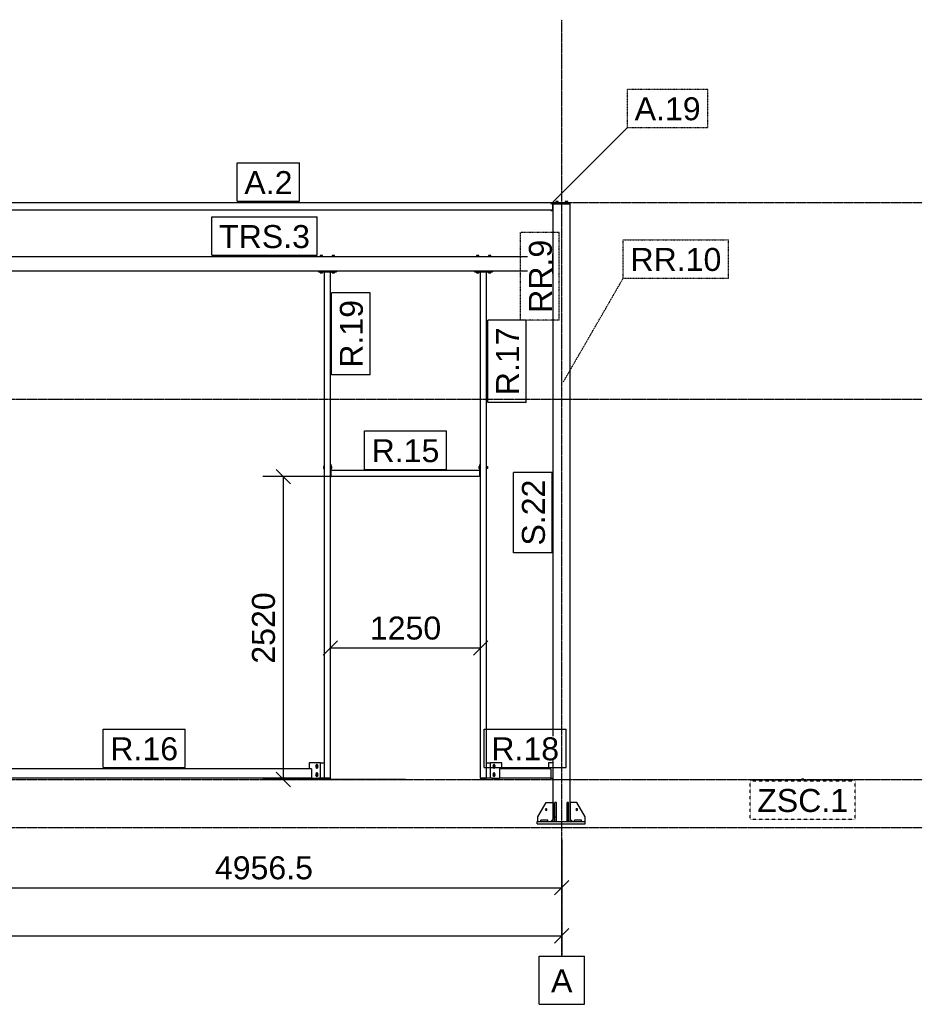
# Model space of a CAD drawing. Header units: millimetres. Extents: x 0 to 59400, y 0 to 42000.
# Tile 31 of 40: x 35980 to 43490, y 11196 to 19387. Entities that reach past the tile are written whole.
import ezdxf

# ---------------------------------------------------------------- set-up
doc = ezdxf.new("R2010")
doc.units = ezdxf.units.MM
for name, pattern in [('DXK_LINE_DOT2', [3.9198, 1.9599, -1.9599]), ('DXK_LINE_DOT3', [5.9187, 2.979, -0.9799, 0.9799, -0.9799]), ('DXK_LINE_DOT4', [0.9408, 0.4704, -0.4704])]:
    doc.linetypes.add(name, pattern=pattern)
for name, color, linetype in [('TS_INNE_OBIEKTY', 7, 'Continuous'), ('TS_LINIE_WIDOCZNE', 7, 'Continuous'), ('TS_OPISY', 7, 'Continuous'), ('TS_OPISY_LINIE', 7, 'Continuous'), ('TS_OPISY_RAMKA', 7, 'Continuous'), ('TS_WYMIARY', 7, 'Continuous'), ('TS_WYMIARY_TEKST', 7, 'Continuous')]:
    doc.layers.add(name, color=color, linetype=linetype)
doc.styles.add('Arial', font='ARIAL.TTF', dxfattribs={"height": 0.2})

# ---------------------------------------------------------------- blocks, each defined once
blk = doc.blocks.new('Part-293000867-1338 - 1320')
at = {"layer": 'TS_LINIE_WIDOCZNE', "color": 1, "linetype": 'Continuous'}
for p, q in [((40419.9, 12716.1), (40419.9, 17856.1)), ((40419.9, 17856.1), (40559.9, 17856.1)), ((40559.9, 12716.1), (40559.9, 17856.1))]:
    blk.add_line(p, q, dxfattribs=at)
blk = doc.blocks.new('Part-293000867-1346 - 1320')
at = {"layer": 'TS_LINIE_WIDOCZNE', "color": 1, "linetype": 'Continuous'}
for p, q in [((40399.9, 17806.1), (40399.9, 17800.1)), ((40399.9, 17800.1), (40419.9, 17800.1)), ((40414.9, 17806.1), (40419.9, 17806.1))]:
    blk.add_line(p, q, dxfattribs=at)
blk = doc.blocks.new('Part-293000867-1347 - 1320')
at = {"layer": 'TS_LINIE_WIDOCZNE', "color": 1, "linetype": 'Continuous'}
for p, q in [((40419.9, 17856.1), (40419.9, 17862.1)), ((40559.9, 17856.1), (40559.9, 17862.1))]:
    blk.add_line(p, q, dxfattribs=at)
blk = doc.blocks.new('Part-293000867-1351 - 1320')
at = {"layer": 'TS_LINIE_WIDOCZNE', "color": 1, "linetype": 'Continuous'}
for p, q in [((35538.4, 17866.1), (40559.9, 17866.1)), ((35538.4, 17862.1), (35538.4, 17866.1)), ((35538.4, 17862.1), (35618.4, 17862.1)), ((35618.4, 17806.1), (35618.4, 17866.1)), ((40414.9, 17806.1), (40414.9, 17866.1)), ((40414.9, 17862.1), (40559.9, 17862.1)), ((40559.9, 17866.1), (40559.9, 17862.1)), ((35613.4, 17806.1), (40414.9, 17806.1))]:
    blk.add_line(p, q, dxfattribs=at)
blk = doc.blocks.new('Part-293000867-1354 - 1320')
at = {"layer": 'TS_LINIE_WIDOCZNE', "color": 1, "linetype": 'Continuous'}
for p, q in [((38515, 13076.1), (38515, 17289.2)), ((38515, 17289.2), (38565, 17289.2)), ((38565, 13076.1), (38565, 17289.2)), ((38515, 13076.1), (38565, 13076.1))]:
    blk.add_line(p, q, dxfattribs=at)
blk = doc.blocks.new('Part-293000867-1355 - 1320')
at = {"layer": 'TS_LINIE_WIDOCZNE', "color": 1, "linetype": 'Continuous'}
for p, q in [((39815, 13076.1), (39815, 17289.2)), ((39815, 17289.2), (39865, 17289.2)), ((39865, 13076.1), (39865, 17289.2)), ((39815, 13076.1), (39865, 13076.1))]:
    blk.add_line(p, q, dxfattribs=at)
blk = doc.blocks.new('Part-293000867-1357 - 1320')
at = {"layer": 'TS_LINIE_WIDOCZNE', "color": 1, "linetype": 'Continuous'}
for p, q in [((38408, 13156.1), (35623.4, 13156.1)), ((35623.4, 13156.1), (35623.4, 13076.1)), ((38408, 13156.1), (38408, 13076.1)), ((38408, 13076.1), (35623.4, 13076.1))]:
    blk.add_line(p, q, dxfattribs=at)
blk = doc.blocks.new('Part-293000867-1363 - 1320')
at = {"layer": 'TS_LINIE_WIDOCZNE', "color": 1, "linetype": 'Continuous'}
for p, q in [((35693.4, 17417.2), (40339.9, 17417.2)), ((35693.4, 17417.2), (35693.4, 17297.2)), ((40339.9, 17417.2), (40339.9, 17297.2)), ((35693.4, 17297.2), (38465, 17297.2)), ((38615, 17297.2), (39765, 17297.2)), ((39915, 17297.2), (40339.9, 17297.2)), ((40339.9, 17297.2), (40339.9, 17297.2))]:
    blk.add_line(p, q, dxfattribs=at)
blk = doc.blocks.new('Part-293000867-1366 - 1320')
at = {"layer": 'TS_LINIE_WIDOCZNE', "color": 1, "linetype": 'Continuous'}
blk.add_line((40559.9, 17856.1), (40559.9, 17866.1), dxfattribs=at)
blk = doc.blocks.new('Part-293000867-1369 - 1320')
at = {"layer": 'TS_LINIE_WIDOCZNE', "color": 1, "linetype": 'Continuous'}
for p, q in [((40284.9, 12696.1), (40284.9, 12716.1)), ((40284.9, 12716.1), (40684.9, 12716.1)), ((40284.9, 12696.1), (40684.9, 12696.1)), ((40684.9, 12696.1), (40684.9, 12716.1))]:
    blk.add_line(p, q, dxfattribs=at)
blk = doc.blocks.new('Part-293000867-1370 - 1320')
at = {"layer": 'TS_LINIE_WIDOCZNE', "color": 1, "linetype": 'Continuous'}
for p, q in [((40533.9, 12716.1), (40533.9, 12876.1)), ((40545.9, 12876.1), (40533.9, 12876.1)), ((40545.9, 12716.1), (40545.9, 12876.1)), ((40533.9, 12756.1), (40545.9, 12756.1))]:
    blk.add_line(p, q, dxfattribs=at)
blk = doc.blocks.new('Part-293000867-1371 - 1320')
at = {"layer": 'TS_LINIE_WIDOCZNE', "color": 1, "linetype": 'Continuous'}
for p, q in [((40433.9, 12716.1), (40433.9, 12876.1)), ((40445.9, 12876.1), (40433.9, 12876.1)), ((40445.9, 12716.1), (40445.9, 12876.1)), ((40433.9, 12756.1), (40445.9, 12756.1))]:
    blk.add_line(p, q, dxfattribs=at)
blk = doc.blocks.new('Part-293000867-1372 - 1320')
at = {"layer": 'TS_LINIE_WIDOCZNE', "color": 1, "linetype": 'Continuous'}
for p, q in [((40594.9, 12716.1), (40594.9, 12728.1)), ((40654.9, 12728.1), (40594.9, 12728.1)), ((40654.9, 12716.1), (40654.9, 12728.1))]:
    blk.add_line(p, q, dxfattribs=at)
blk = doc.blocks.new('Part-293000867-1376 - 1320')
at = {"layer": 'TS_LINIE_WIDOCZNE', "color": 1, "linetype": 'Continuous'}
for p, q in [((40314.9, 12716.1), (40314.9, 12728.1)), ((40374.9, 12728.1), (40314.9, 12728.1)), ((40374.9, 12716.1), (40374.9, 12728.1))]:
    blk.add_line(p, q, dxfattribs=at)
blk = doc.blocks.new('Part-293000867-1404 - 1320')
at = {"layer": 'TS_LINIE_WIDOCZNE', "color": 1, "linetype": 'Continuous'}
for p, q in [((39915, 13076.1), (39815, 13076.1)), ((39815, 13076.1), (39815, 13066.1)), ((39815, 13066.1), (39915, 13066.1)), ((39915, 13066.1), (39915, 13076.1))]:
    blk.add_line(p, q, dxfattribs=at)
blk = doc.blocks.new('Part-293000867-1408 - 1320')
at = {"layer": 'TS_LINIE_WIDOCZNE', "color": 1, "linetype": 'Continuous'}
for p, q in [((38565, 13076.1), (38465, 13076.1)), ((38465, 13076.1), (38465, 13066.1)), ((38465, 13066.1), (38565, 13066.1)), ((38565, 13066.1), (38565, 13076.1))]:
    blk.add_line(p, q, dxfattribs=at)
blk = doc.blocks.new('Bolt-293000867-1557 - 1320')
at = {"layer": 'TS_INNE_OBIEKTY', "color": 1, "linetype": 'Continuous'}
for p, q in [((39801.5, 15670.1), (39801.5, 15652.1)), ((39801.5, 15670.1), (39809, 15670.1)), ((39801.5, 15661.1), (39809, 15661.1)), ((39809, 15652.1), (39801.5, 15652.1)), ((39865, 15670.1), (39872.5, 15670.1)), ((39865, 15661.1), (39872.5, 15661.1)), ((39872.5, 15652.1), (39865, 15652.1)), ((39872.5, 15670.1), (39872.5, 15652.1))]:
    blk.add_line(p, q, dxfattribs=at)
blk = doc.blocks.new('Bolt-293000867-1561 - 1320')
at = {"layer": 'TS_INNE_OBIEKTY', "color": 1, "linetype": 'Continuous'}
for p, q in [((38515, 15670.1), (38507.5, 15670.1)), ((38507.5, 15670.1), (38507.5, 15652.1)), ((38507.5, 15661.1), (38515, 15661.1)), ((38507.5, 15652.1), (38515, 15652.1)), ((38578.5, 15670.1), (38571, 15670.1)), ((38571, 15661.1), (38578.5, 15661.1)), ((38578.5, 15652.1), (38571, 15652.1)), ((38578.5, 15652.1), (38578.5, 15670.1))]:
    blk.add_line(p, q, dxfattribs=at)
blk = doc.blocks.new('Bolt-293000867-2066 - 1320')
at = {"layer": 'TS_INNE_OBIEKTY', "color": 1, "linetype": 'Continuous'}
for start, end in [(90, 270), (90, 270), (270, 90), (270, 90)]:
    blk.add_arc((40614.9, 12816.1), 7, start, end, dxfattribs=at)
blk = doc.blocks.new('Part-293000867-1559 - 1320')
at = {"layer": 'TS_LINIE_WIDOCZNE', "color": 1, "linetype": 'Continuous'}
for p, q in [((38565, 15586.1), (38565, 15686.1)), ((38565, 15686.1), (38571, 15686.1)), ((38571, 15586.1), (38571, 15686.1)), ((38565, 15586.1), (38571, 15586.1))]:
    blk.add_line(p, q, dxfattribs=at)
blk = doc.blocks.new('Part-293000867-1547 - 1320')
at = {"layer": 'TS_LINIE_WIDOCZNE', "color": 1, "linetype": 'Continuous'}
blk.add_line((39865, 13206.1), (39897, 13206.1), dxfattribs=at)
blk = doc.blocks.new('GridLine-293000867-2152 - 1320')
at = {"layer": 'TS_INNE_OBIEKTY', "color": 4, "linetype": 'DXK_LINE_DOT3'}
blk.add_line((4870.4, 16231.1), (43490, 16231.1), dxfattribs=at)
blk = doc.blocks.new('Part-293000867-1555 - 1320')
at = {"layer": 'TS_LINIE_WIDOCZNE', "color": 1, "linetype": 'Continuous'}
for p, q in [((39809, 15586.1), (39809, 15686.1)), ((39809, 15686.1), (39815, 15686.1)), ((39815, 15586.1), (39815, 15686.1)), ((39809, 15586.1), (39815, 15586.1))]:
    blk.add_line(p, q, dxfattribs=at)
blk = doc.blocks.new('Part-293000867-1589 - 1320')
at = {"layer": 'TS_LINIE_WIDOCZNE', "color": 1, "linetype": 'Continuous'}
for p, q in [((39765, 17297.2), (39765, 17289.2)), ((39765, 17297.2), (39915, 17297.2)), ((39765, 17289.2), (39915, 17289.2)), ((39915, 17297.2), (39915, 17289.2))]:
    blk.add_line(p, q, dxfattribs=at)
blk = doc.blocks.new('Bolt-293000867-1448 - 1320')
at = {"layer": 'TS_INNE_OBIEKTY', "color": 1, "linetype": 'Continuous'}
for p, q in [((40460.3, 17874), (40439.5, 17874)), ((40439.5, 17874), (40439.5, 17866.1)), ((40444.7, 17874), (40444.7, 17866.1)), ((40455.1, 17874), (40455.1, 17866.1)), ((40460.3, 17866.1), (40460.3, 17874))]:
    blk.add_line(p, q, dxfattribs=at)
blk = doc.blocks.new('Bolt-293000867-1449 - 1320')
at = {"layer": 'TS_INNE_OBIEKTY', "color": 1, "linetype": 'Continuous'}
for p, q in [((40540.3, 17874), (40519.5, 17874)), ((40519.5, 17874), (40519.5, 17866.1)), ((40524.7, 17874), (40524.7, 17866.1)), ((40535.1, 17874), (40535.1, 17866.1)), ((40540.3, 17866.1), (40540.3, 17874))]:
    blk.add_line(p, q, dxfattribs=at)
blk = doc.blocks.new('Bolt-293000867-1597 - 1320')
at = {"layer": 'TS_INNE_OBIEKTY', "color": 1, "linetype": 'Continuous'}
for p, q in [((38499, 17424.7), (38481, 17424.7)), ((38481, 17424.7), (38481, 17417.2)), ((38490, 17424.7), (38490, 17417.2)), ((38499, 17417.2), (38499, 17424.7)), ((38599, 17424.7), (38581, 17424.7)), ((38581, 17424.7), (38581, 17417.2)), ((38590, 17424.7), (38590, 17417.2)), ((38599, 17417.2), (38599, 17424.7)), ((38481, 17289.2), (38481, 17281.7)), ((38490, 17289.2), (38490, 17281.7)), ((38499, 17281.7), (38499, 17289.2)), ((38581, 17281.7), (38581, 17289.2)), ((38590, 17289.2), (38590, 17281.7)), ((38599, 17281.7), (38599, 17289.2)), ((38481, 17281.7), (38499, 17281.7)), ((38581, 17281.7), (38599, 17281.7))]:
    blk.add_line(p, q, dxfattribs=at)
blk = doc.blocks.new('Part-293000867-1453 - 1320')
at = {"layer": 'TS_LINIE_WIDOCZNE', "color": 1, "linetype": 'Continuous'}
blk.add_line((38483, 13206.1), (38515, 13206.1), dxfattribs=at)
blk = doc.blocks.new('Part-293000867-1454 - 1320')
at = {"layer": 'TS_LINIE_WIDOCZNE', "color": 1, "linetype": 'Continuous'}
for p, q in [((38483, 13206.1), (38388, 13206.1)), ((38388, 13206.1), (38388, 13156.1)), ((38483, 13076.1), (38483, 13206.1)), ((38408, 13076.1), (38465, 13076.1))]:
    blk.add_line(p, q, dxfattribs=at)
blk = doc.blocks.new('Bolt-293000867-1455 - 1320')
at = {"layer": 'TS_INNE_OBIEKTY', "color": 1, "linetype": 'Continuous'}
for p, q in [((38448, 13189.1), (38446.5, 13186.8)), ((38450.3, 13190.6), (38448, 13189.1)), ((38453, 13191.1), (38450.3, 13190.6)), ((38455.6, 13190.6), (38453, 13191.1)), ((38457.9, 13189.1), (38455.6, 13190.6)), ((38459.4, 13186.8), (38457.9, 13189.1)), ((38447.8, 13185.1), (38442.6, 13176.1)), ((38442.6, 13176.1), (38447.8, 13167.1)), ((38447.8, 13115.1), (38442.6, 13106.1)), ((38442.6, 13106.1), (38447.8, 13097.1)), ((38446.5, 13186.8), (38446, 13184.1)), ((38446, 13184.1), (38446, 13168.1)), ((38446, 13168.1), (38446.5, 13165.4)), ((38446.5, 13116.8), (38446, 13114.1)), ((38446, 13114.1), (38446, 13098.1)), ((38446.5, 13165.4), (38448, 13163.2)), ((38448, 13119.1), (38446.5, 13116.8)), ((38458.2, 13185.1), (38447.8, 13185.1)), ((38447.8, 13167.1), (38458.2, 13167.1)), ((38458.2, 13115.1), (38447.8, 13115.1)), ((38448, 13163.2), (38450.3, 13161.6)), ((38450.3, 13120.6), (38448, 13119.1)), ((38450.3, 13161.6), (38453, 13161.1)), ((38453, 13121.1), (38450.3, 13120.6)), ((38453, 13161.1), (38455.6, 13161.6)), ((38455.6, 13120.6), (38453, 13121.1)), ((38455.6, 13161.6), (38457.9, 13163.2)), ((38457.9, 13119.1), (38455.6, 13120.6)), ((38457.9, 13163.2), (38459.4, 13165.4)), ((38459.4, 13116.8), (38457.9, 13119.1)), ((38463.4, 13176.1), (38458.2, 13185.1)), ((38458.2, 13167.1), (38463.4, 13176.1)), ((38463.4, 13106.1), (38458.2, 13115.1)), ((38458.2, 13097.1), (38463.4, 13106.1)), ((38460, 13184.1), (38459.4, 13186.8)), ((38459.4, 13165.4), (38460, 13168.1)), ((38460, 13114.1), (38459.4, 13116.8)), ((38460, 13168.1), (38460, 13184.1)), ((38460, 13098.1), (38460, 13114.1)), ((38446, 13098.1), (38446.5, 13095.4)), ((38446.5, 13095.4), (38448, 13093.2)), ((38447.8, 13097.1), (38458.2, 13097.1)), ((38448, 13093.2), (38450.3, 13091.6)), ((38450.3, 13091.6), (38453, 13091.1)), ((38453, 13091.1), (38455.6, 13091.6)), ((38455.6, 13091.6), (38457.9, 13093.2)), ((38457.9, 13093.2), (38459.4, 13095.4)), ((38459.4, 13095.4), (38460, 13098.1))]:
    blk.add_line(p, q, dxfattribs=at)
for centre, start, end in [((38453, 13176.1), 0, 180), ((38453, 13176.1), 180, 0), ((38453, 13106.1), 0, 180), ((38453, 13106.1), 180, 0)]:
    blk.add_arc(centre, 6, start, end, dxfattribs=at)
blk = doc.blocks.new('Part-293000867-1545 - 1320')
at = {"layer": 'TS_LINIE_WIDOCZNE', "color": 1, "linetype": 'Continuous'}
for p, q in [((40399.9, 13156.1), (39972, 13156.1)), ((39972, 13156.1), (39972, 13076.1)), ((40399.9, 13156.1), (40399.9, 13076.1)), ((40399.9, 13076.1), (39972, 13076.1))]:
    blk.add_line(p, q, dxfattribs=at)
blk = doc.blocks.new('Bolt-293000867-1549 - 1320')
at = {"layer": 'TS_INNE_OBIEKTY', "color": 1, "linetype": 'Continuous'}
for p, q in [((39922, 13189.1), (39920.5, 13186.8)), ((39924.3, 13190.6), (39922, 13189.1)), ((39927, 13191.1), (39924.3, 13190.6)), ((39929.6, 13190.6), (39927, 13191.1)), ((39931.9, 13189.1), (39929.6, 13190.6)), ((39933.4, 13186.8), (39931.9, 13189.1)), ((39921.8, 13185.1), (39916.6, 13176.1)), ((39916.6, 13176.1), (39921.8, 13167.1)), ((39921.8, 13115.1), (39916.6, 13106.1)), ((39916.6, 13106.1), (39921.8, 13097.1)), ((39920.5, 13186.8), (39920, 13184.1)), ((39920, 13184.1), (39920, 13168.1)), ((39920, 13168.1), (39920.5, 13165.4)), ((39920.5, 13116.8), (39920, 13114.1)), ((39920, 13114.1), (39920, 13098.1)), ((39920.5, 13165.4), (39922, 13163.2)), ((39922, 13119.1), (39920.5, 13116.8)), ((39932.2, 13185.1), (39921.8, 13185.1)), ((39921.8, 13167.1), (39932.2, 13167.1)), ((39932.2, 13115.1), (39921.8, 13115.1)), ((39922, 13163.2), (39924.3, 13161.6)), ((39924.3, 13120.6), (39922, 13119.1)), ((39924.3, 13161.6), (39927, 13161.1)), ((39927, 13121.1), (39924.3, 13120.6)), ((39927, 13161.1), (39929.6, 13161.6)), ((39929.6, 13120.6), (39927, 13121.1)), ((39929.6, 13161.6), (39931.9, 13163.2)), ((39931.9, 13119.1), (39929.6, 13120.6)), ((39931.9, 13163.2), (39933.4, 13165.4)), ((39933.4, 13116.8), (39931.9, 13119.1)), ((39937.3, 13176.1), (39932.2, 13185.1)), ((39932.2, 13167.1), (39937.3, 13176.1)), ((39937.3, 13106.1), (39932.2, 13115.1)), ((39932.2, 13097.1), (39937.3, 13106.1)), ((39934, 13184.1), (39933.4, 13186.8)), ((39933.4, 13165.4), (39934, 13168.1)), ((39934, 13114.1), (39933.4, 13116.8)), ((39934, 13168.1), (39934, 13184.1)), ((39934, 13098.1), (39934, 13114.1)), ((39920, 13098.1), (39920.5, 13095.4)), ((39920.5, 13095.4), (39922, 13093.2)), ((39921.8, 13097.1), (39932.2, 13097.1)), ((39922, 13093.2), (39924.3, 13091.6)), ((39924.3, 13091.6), (39927, 13091.1)), ((39927, 13091.1), (39929.6, 13091.6)), ((39929.6, 13091.6), (39931.9, 13093.2)), ((39931.9, 13093.2), (39933.4, 13095.4)), ((39933.4, 13095.4), (39934, 13098.1))]:
    blk.add_line(p, q, dxfattribs=at)
for centre, start, end in [((39927, 13176.1), 0, 180), ((39927, 13176.1), 180, 0), ((39927, 13106.1), 0, 180), ((39927, 13106.1), 180, 0)]:
    blk.add_arc(centre, 6, start, end, dxfattribs=at)
blk = doc.blocks.new('Part-293000867-2064 - 1320')
at = {"layer": 'TS_LINIE_WIDOCZNE', "color": 1, "linetype": 'Continuous'}
for p, q in [((40289.9, 12756.1), (40359.9, 12876.1)), ((40359.9, 12876.1), (40419.9, 12876.1)), ((40419.9, 12876.1), (40419.9, 12736.1)), ((40289.9, 12716.1), (40289.9, 12756.1)), ((40399.9, 12716.1), (40419.9, 12736.1))]:
    blk.add_line(p, q, dxfattribs=at)
blk = doc.blocks.new('Part-293000867-1661 - 1320')
at = {"layer": 'TS_LINIE_WIDOCZNE', "color": 1, "linetype": 'Continuous'}
for p, q in [((40219.9, 17427.2), (40409.9, 17427.2)), ((40219.9, 17417.2), (40219.9, 17427.2)), ((40409.9, 17427.2), (40409.9, 17287.2)), ((40219.9, 17287.2), (40219.9, 17297.2)), ((40409.9, 17287.2), (40219.9, 17287.2))]:
    blk.add_line(p, q, dxfattribs=at)
blk = doc.blocks.new('Part-293000867-1527 - 1320')
at = {"layer": 'TS_LINIE_WIDOCZNE', "color": 1, "linetype": 'Continuous'}
for p, q in [((39809, 15636.1), (38571, 15636.1)), ((38571, 15586.1), (38571, 15636.1)), ((39809, 15586.1), (38571, 15586.1)), ((39809, 15586.1), (39809, 15636.1))]:
    blk.add_line(p, q, dxfattribs=at)
blk = doc.blocks.new('GridLine-293000867-2150 - 1320')
at = {"layer": 'TS_INNE_OBIEKTY', "color": 4, "linetype": 'DXK_LINE_DOT3'}
blk.add_line((4870.4, 12666.1), (43490, 12666.1), dxfattribs=at)
blk = doc.blocks.new('Part-293000867-1548 - 1320')
at = {"layer": 'TS_LINIE_WIDOCZNE', "color": 1, "linetype": 'Continuous'}
for p, q in [((39897, 13076.1), (39897, 13206.1)), ((39992, 13206.1), (39897, 13206.1)), ((39992, 13156.1), (39992, 13206.1)), ((39915, 13076.1), (39972, 13076.1))]:
    blk.add_line(p, q, dxfattribs=at)
blk = doc.blocks.new('Part-293000867-1552 - 1320')
at = {"layer": 'TS_LINIE_WIDOCZNE', "color": 1, "linetype": 'Continuous'}
for p, q in [((40419.9, 13206.1), (40379.9, 13206.1)), ((40379.9, 13206.1), (40379.9, 13156.1)), ((40399.9, 13076.1), (40419.9, 13076.1))]:
    blk.add_line(p, q, dxfattribs=at)
blk = doc.blocks.new('Bolt-293000867-1592 - 1320')
at = {"layer": 'TS_INNE_OBIEKTY', "color": 1, "linetype": 'Continuous'}
for p, q in [((39799, 17424.7), (39781, 17424.7)), ((39781, 17424.7), (39781, 17417.2)), ((39790, 17424.7), (39790, 17417.2)), ((39799, 17417.2), (39799, 17424.7)), ((39899, 17424.7), (39881, 17424.7)), ((39881, 17424.7), (39881, 17417.2)), ((39890, 17424.7), (39890, 17417.2)), ((39899, 17417.2), (39899, 17424.7)), ((39781, 17289.2), (39781, 17281.7)), ((39790, 17289.2), (39790, 17281.7)), ((39799, 17281.7), (39799, 17289.2)), ((39881, 17281.7), (39881, 17289.2)), ((39890, 17289.2), (39890, 17281.7)), ((39899, 17281.7), (39899, 17289.2)), ((39781, 17281.7), (39799, 17281.7)), ((39881, 17281.7), (39899, 17281.7))]:
    blk.add_line(p, q, dxfattribs=at)
blk = doc.blocks.new('Part-293000867-1594 - 1320')
at = {"layer": 'TS_LINIE_WIDOCZNE', "color": 1, "linetype": 'Continuous'}
for p, q in [((38465, 17297.2), (38465, 17289.2)), ((38465, 17297.2), (38615, 17297.2)), ((38465, 17289.2), (38615, 17289.2)), ((38615, 17297.2), (38615, 17289.2))]:
    blk.add_line(p, q, dxfattribs=at)
blk = doc.blocks.new('Part-293000867-1660 - 1320')
at = {"layer": 'TS_LINIE_WIDOCZNE', "color": 1, "linetype": 'Continuous'}
for p, q in [((40349.9, 17427.2), (40349.9, 17437.2)), ((40349.9, 17437.2), (40419.9, 17437.2)), ((40349.9, 17277.2), (40349.9, 17287.2)), ((40418.9, 17350.9), (40419.9, 17351.1)), ((40419.9, 17339.6), (40418.9, 17339.8)), ((40419.9, 17277.2), (40349.9, 17277.2))]:
    blk.add_line(p, q, dxfattribs=at)
blk.add_arc((40421.2, 17345.4), 6, 112.5, 247.5, dxfattribs=at)
blk = doc.blocks.new('Bolt-293000867-1662 - 1320')
at = {"layer": 'TS_INNE_OBIEKTY', "color": 1, "linetype": 'Continuous'}
for p, q in [((40367.9, 17399.2), (40379.9, 17406.1)), ((40367.9, 17385.3), (40367.9, 17399.2)), ((40379.9, 17378.4), (40367.9, 17385.3)), ((40379.9, 17406.1), (40391.9, 17399.2)), ((40391.9, 17385.3), (40379.9, 17378.4)), ((40391.9, 17399.2), (40391.9, 17385.3)), ((40367.9, 17329.2), (40379.9, 17336.1)), ((40367.9, 17315.3), (40367.9, 17329.2)), ((40379.9, 17308.4), (40367.9, 17315.3)), ((40379.9, 17336.1), (40391.9, 17329.2)), ((40391.9, 17315.3), (40379.9, 17308.4)), ((40391.9, 17329.2), (40391.9, 17315.3))]:
    blk.add_line(p, q, dxfattribs=at)
for centre, radius, start, end in [((40379.9, 17392.2), 9, 0, 180), ((40379.9, 17392.2), 9, 180, 0), ((40379.9, 17392.2), 8, 120, 300), ((40379.9, 17392.2), 8, 300, 120), ((40379.9, 17322.2), 9, 0, 180), ((40379.9, 17322.2), 9, 180, 0), ((40379.9, 17322.2), 8, 120, 300), ((40379.9, 17322.2), 8, 300, 120)]:
    blk.add_arc(centre, radius, start, end, dxfattribs=at)
blk = doc.blocks.new('Part-293000867-2122 - 1320')
at = {"layer": 'TS_LINIE_WIDOCZNE', "color": 1, "linetype": 'Continuous'}
for p, q in [((40415.5, 17343.6), (40419.9, 17343.7)), ((40415.6, 17343.4), (40419.9, 17343.3))]:
    blk.add_line(p, q, dxfattribs=at)
blk = doc.blocks.new('Bolt-293000867-2067 - 1320')
at = {"layer": 'TS_INNE_OBIEKTY', "color": 1, "linetype": 'Continuous'}
for start, end in [(108, 288), (108, 288), (288, 108), (288, 108)]:
    blk.add_arc((40359.9, 12816.1), 7, start, end, dxfattribs=at)
blk = doc.blocks.new('GridLine-293000867-2151 - 1320')
at = {"layer": 'TS_INNE_OBIEKTY', "color": 4, "linetype": 'DXK_LINE_DOT3'}
blk.add_line((4870.4, 13066.1), (43490, 13066.1), dxfattribs=at)
blk = doc.blocks.new('Part-293000867-1976 - 1320')
at = {"layer": 'TS_LINIE_WIDOCZNE', "color": 1, "linetype": 'Continuous'}
for p, q in [((42504.1, 13068.1), (42484.1, 13068.1)), ((42484.1, 13068.1), (42484.1, 13066.1)), ((42504.1, 13066.1), (42484.1, 13066.1)), ((42504.1, 13068.1), (42504.1, 13066.1))]:
    blk.add_line(p, q, dxfattribs=at)
blk = doc.blocks.new('Part-293000867-1987 - 1320')
at = {"layer": 'TS_LINIE_WIDOCZNE', "color": 1, "linetype": 'Continuous'}
blk.add_line((40415.5, 17343.8), (40419.9, 17343.8), dxfattribs=at)
blk = doc.blocks.new('Part-293000867-2063 - 1320')
at = {"layer": 'TS_LINIE_WIDOCZNE', "color": 1, "linetype": 'Continuous'}
for p, q in [((40614.9, 12876.1), (40559.9, 12876.1)), ((40559.9, 12876.1), (40559.9, 12736.1)), ((40684.9, 12756.1), (40614.9, 12876.1)), ((40579.9, 12716.1), (40559.9, 12736.1)), ((40684.9, 12716.1), (40684.9, 12756.1))]:
    blk.add_line(p, q, dxfattribs=at)
blk = doc.blocks.new('GridLine-293000867-2141 - 1320')
at = {"layer": 'TS_INNE_OBIEKTY', "color": 4, "linetype": 'DXK_LINE_DOT3'}
blk.add_line((40490, 11596.1), (40490, 19386.8), dxfattribs=at)
at = {"layer": 'TS_INNE_OBIEKTY', "color": 4, "linetype": 'Continuous'}
for p, q in [((40301.1, 11596.1), (40678.8, 11596.1)), ((40301.1, 11196.1), (40301.1, 11596.1)), ((40678.8, 11196.1), (40678.8, 11596.1)), ((40301.1, 11196.1), (40678.8, 11196.1))]:
    blk.add_line(p, q, dxfattribs=at)
at = {"layer": 'TS_INNE_OBIEKTY', "color": 2, "linetype": 'Continuous', "style": 'Arial'}
blk.add_text('A', height=191, dxfattribs=at).set_placement((40401.1, 11296.1))
blk = doc.blocks.new('GridLine-293000867-2153 - 1320')
at = {"layer": 'TS_INNE_OBIEKTY', "color": 4, "linetype": 'DXK_LINE_DOT3'}
blk.add_line((4870.4, 17866.1), (43490, 17866.1), dxfattribs=at)
blk = doc.blocks.new('StraightDimension-293000867-2168 - 1320')
at = {"layer": 'TS_WYMIARY', "color": 174, "linetype": 'Continuous'}
for p, q in [((40490, 12566.1), (40490, 11606.1)), ((40430, 11706.1), (40550, 11826.1)), ((6173.9, 11766.1), (40490, 11766.1))]:
    blk.add_line(p, q, dxfattribs=at)
blk = doc.blocks.new('StraightDimension-293000867-2155 - 1320')
at = {"layer": 'TS_WYMIARY', "color": 174, "linetype": 'Continuous'}
for p, q in [((35533.4, 12566.1), (35533.4, 12006.1)), ((40490, 12566.1), (40490, 12006.1)), ((35593.4, 12226.1), (35473.4, 12106.1)), ((40430, 12106.1), (40550, 12226.1)), ((35533.4, 12166.1), (40490, 12166.1))]:
    blk.add_line(p, q, dxfattribs=at)
at = {"color": 0}
blk.add_wipeout([(38459.3, 12196.1), (38459.3, 12476.1), (37564.1, 12476.1), (37564.1, 12196.1)], dxfattribs=at).dxf.layer = 'TS_WYMIARY'
at = {"layer": 'TS_WYMIARY_TEKST', "color": 96, "style": 'Arial'}
blk.add_text('4956.5', height=191.02, dxfattribs=at).set_placement((37604.1, 12236.1))
blk = doc.blocks.new('StraightDimension-293000867-17282 - 1320')
at = {"layer": 'TS_WYMIARY', "color": 174, "linetype": 'Continuous'}
for p, q in [((38565, 14150), (38565, 14330.5)), ((39815, 14150), (39815, 14330.5)), ((38625, 14220.5), (38505, 14100.5)), ((39755, 14100.5), (39875, 14220.5)), ((38565, 14160.5), (39815, 14160.5))]:
    blk.add_line(p, q, dxfattribs=at)
at = {"color": 0}
blk.add_wipeout([(39526.4, 14190.5), (39526.4, 14470.5), (38853.5, 14470.5), (38853.5, 14190.5)], dxfattribs=at).dxf.layer = 'TS_WYMIARY'
at = {"layer": 'TS_WYMIARY_TEKST', "color": 96, "style": 'Arial'}
blk.add_text('1250', height=191.02, dxfattribs=at).set_placement((38893.5, 14230.5))
blk = doc.blocks.new('StraightDimension-293000867-17293 - 1320')
at = {"layer": 'TS_WYMIARY', "color": 174, "linetype": 'Continuous'}
for p, q in [((38233.8, 15526.1), (38113.8, 15646.1)), ((39190.4, 15586.1), (38003.8, 15586.1)), ((38173.8, 13066.1), (38173.8, 15586.1)), ((38113.8, 13126.1), (38233.8, 13006.1)), ((39190.4, 13066.1), (38003.8, 13066.1))]:
    blk.add_line(p, q, dxfattribs=at)
at = {"color": 0}
blk.add_wipeout([(38143.8, 14662.6), (37863.8, 14662.6), (37863.8, 13989.6), (38143.8, 13989.6)], dxfattribs=at).dxf.layer = 'TS_WYMIARY'
at = {"layer": 'TS_WYMIARY_TEKST', "color": 96, "style": 'Arial'}
blk.add_text('2520', height=191.02, rotation=90.00021, dxfattribs=at).set_placement((38103.8, 14029.6))
blk = doc.blocks.new('Mark-293000867-2427 - 1320')
at = {"layer": 'TS_OPISY_RAMKA', "linetype": 'Continuous'}
for p, q in [((38848.4, 15966.1), (39531.5, 15966.1)), ((38848.4, 15646.1), (38848.4, 15966.1)), ((39531.5, 15646.1), (39531.5, 15966.1)), ((38848.4, 15646.1), (39531.5, 15646.1))]:
    blk.add_line(p, q, dxfattribs=at)
blk.add_wipeout([(39471.5, 15706.1), (39471.5, 15906.1), (38908.4, 15906.1), (38908.4, 15706.1)]).dxf.layer = 'TS_OPISY_LINIE'
blk.add_wipeout([(39471.5, 15706.1), (39471.5, 15906.1), (38908.4, 15906.1), (38908.4, 15706.1)]).dxf.layer = 'TS_OPISY_LINIE'
at = {"layer": 'TS_OPISY', "style": 'Arial'}
blk.add_text('R.15', height=191.02, dxfattribs=at).set_placement((38908.4, 15706.1))
blk = doc.blocks.new('Mark-293000867-2363 - 1320')
at = {"layer": 'TS_OPISY_LINIE', "linetype": 'DXK_LINE_DOT2'}
blk.add_line((40501.8, 16370.6), (41001.8, 17236.6), dxfattribs=at)
at = {"layer": 'TS_OPISY_RAMKA', "linetype": 'DXK_LINE_DOT2'}
for p, q in [((41001.8, 17556.6), (41877.5, 17556.6)), ((41001.8, 17236.6), (41001.8, 17556.6)), ((41877.5, 17236.6), (41877.5, 17556.6)), ((41001.8, 17236.6), (41877.5, 17236.6))]:
    blk.add_line(p, q, dxfattribs=at)
blk.add_wipeout([(41817.5, 17296.6), (41817.5, 17496.6), (41061.8, 17496.6), (41061.8, 17296.6)]).dxf.layer = 'TS_OPISY_LINIE'
blk.add_wipeout([(41817.5, 17296.6), (41817.5, 17496.6), (41061.8, 17496.6), (41061.8, 17296.6)]).dxf.layer = 'TS_OPISY_LINIE'
at = {"layer": 'TS_OPISY', "style": 'Arial'}
blk.add_text('RR.10', height=191.02, dxfattribs=at).set_placement((41061.8, 17296.6))
blk = doc.blocks.new('Mark-293000867-2341 - 1320')
at = {"layer": 'TS_OPISY_RAMKA', "linetype": 'Continuous'}
for p, q in [((40089.9, 14952), (40089.9, 15620.2)), ((40409.9, 15620.2), (40089.9, 15620.2)), ((40409.9, 14952), (40409.9, 15620.2)), ((40409.9, 14952), (40089.9, 14952))]:
    blk.add_line(p, q, dxfattribs=at)
blk.add_wipeout([(40349.9, 15560.2), (40149.9, 15560.2), (40149.9, 15012), (40349.9, 15012)]).dxf.layer = 'TS_OPISY_LINIE'
blk.add_wipeout([(40349.9, 15560.2), (40149.9, 15560.2), (40149.9, 15012), (40349.9, 15012)]).dxf.layer = 'TS_OPISY_LINIE'
at = {"layer": 'TS_OPISY', "style": 'Arial'}
blk.add_text('S.22', height=191.02, rotation=90.00021, dxfattribs=at).set_placement((40349.9, 15012))
blk = doc.blocks.new('Mark-293000867-2354 - 1320')
at = {"layer": 'TS_OPISY_RAMKA', "linetype": 'Continuous'}
for p, q in [((37789.2, 18196.1), (38309.2, 18196.1)), ((37789.2, 17876.1), (37789.2, 18196.1)), ((38309.2, 17876.1), (38309.2, 18196.1)), ((37789.2, 17876.1), (38309.2, 17876.1))]:
    blk.add_line(p, q, dxfattribs=at)
blk.add_wipeout([(38249.2, 17936.1), (38249.2, 18136.1), (37849.2, 18136.1), (37849.2, 17936.1)]).dxf.layer = 'TS_OPISY_LINIE'
blk.add_wipeout([(38249.2, 17936.1), (38249.2, 18136.1), (37849.2, 18136.1), (37849.2, 17936.1)]).dxf.layer = 'TS_OPISY_LINIE'
at = {"layer": 'TS_OPISY', "style": 'Arial'}
blk.add_text('A.2', height=191.02, dxfattribs=at).set_placement((37849.2, 17936.1))
blk = doc.blocks.new('Mark-293000867-2357 - 1320')
at = {"layer": 'TS_OPISY_RAMKA', "linetype": 'Continuous'}
for p, q in [((38575, 16431.8), (38575, 17114.9)), ((38895, 17114.9), (38575, 17114.9)), ((38895, 16431.8), (38895, 17114.9)), ((38895, 16431.8), (38575, 16431.8))]:
    blk.add_line(p, q, dxfattribs=at)
blk.add_wipeout([(38835, 17054.9), (38635, 17054.9), (38635, 16491.8), (38835, 16491.8)]).dxf.layer = 'TS_OPISY_LINIE'
blk.add_wipeout([(38835, 17054.9), (38635, 17054.9), (38635, 16491.8), (38835, 16491.8)]).dxf.layer = 'TS_OPISY_LINIE'
at = {"layer": 'TS_OPISY', "style": 'Arial'}
blk.add_text('R.19', height=191.02, rotation=90.00021, dxfattribs=at).set_placement((38835, 16491.8))
blk = doc.blocks.new('Mark-293000867-2366 - 1320')
at = {"layer": 'TS_OPISY_RAMKA', "linetype": 'Continuous'}
for p, q in [((37579, 17747.2), (38454.4, 17747.2)), ((37579, 17427.2), (37579, 17747.2)), ((38454.4, 17427.2), (38454.4, 17747.2)), ((37579, 17427.2), (38454.4, 17427.2))]:
    blk.add_line(p, q, dxfattribs=at)
blk.add_wipeout([(38394.4, 17487.2), (38394.4, 17687.2), (37639, 17687.2), (37639, 17487.2)]).dxf.layer = 'TS_OPISY_LINIE'
blk.add_wipeout([(38394.4, 17487.2), (38394.4, 17687.2), (37639, 17687.2), (37639, 17487.2)]).dxf.layer = 'TS_OPISY_LINIE'
at = {"layer": 'TS_OPISY', "style": 'Arial'}
blk.add_text('TRS.3', height=191.02, dxfattribs=at).set_placement((37639, 17487.2))
blk = doc.blocks.new('Mark-293000867-2352 - 1320')
at = {"layer": 'TS_OPISY_RAMKA', "linetype": 'DXK_LINE_DOT2'}
for p, q in [((40147.9, 16888.2), (40147.9, 17615.6)), ((40467.9, 17615.6), (40147.9, 17615.6)), ((40467.9, 16888.2), (40467.9, 17615.6)), ((40467.9, 16888.2), (40147.9, 16888.2))]:
    blk.add_line(p, q, dxfattribs=at)
blk.add_wipeout([(40407.9, 17555.6), (40207.9, 17555.6), (40207.9, 16948.2), (40407.9, 16948.2)]).dxf.layer = 'TS_OPISY_LINIE'
blk.add_wipeout([(40407.9, 17555.6), (40207.9, 17555.6), (40207.9, 16948.2), (40407.9, 16948.2)]).dxf.layer = 'TS_OPISY_LINIE'
at = {"layer": 'TS_OPISY', "style": 'Arial'}
blk.add_text('RR.9', height=191.02, rotation=90.00021, dxfattribs=at).set_placement((40407.9, 16948.2))
blk = doc.blocks.new('Mark-293000867-2356 - 1320')
at = {"layer": 'TS_OPISY_LINIE', "linetype": 'DXK_LINE_DOT2'}
blk.add_line((40400.4, 17853.8), (41036.8, 18490.2), dxfattribs=at)
at = {"layer": 'TS_OPISY_RAMKA', "linetype": 'DXK_LINE_DOT2'}
for p, q in [((41036.8, 18810.2), (41705.1, 18810.2)), ((41036.8, 18490.2), (41036.8, 18810.2)), ((41705.1, 18490.2), (41705.1, 18810.2)), ((41036.8, 18490.2), (41705.1, 18490.2))]:
    blk.add_line(p, q, dxfattribs=at)
blk.add_wipeout([(41645.1, 18550.2), (41645.1, 18750.2), (41096.8, 18750.2), (41096.8, 18550.2)]).dxf.layer = 'TS_OPISY_LINIE'
blk.add_wipeout([(41645.1, 18550.2), (41645.1, 18750.2), (41096.8, 18750.2), (41096.8, 18550.2)]).dxf.layer = 'TS_OPISY_LINIE'
at = {"layer": 'TS_OPISY', "style": 'Arial'}
blk.add_text('A.19', height=191.02, dxfattribs=at).set_placement((41096.8, 18550.2))
blk = doc.blocks.new('Mark-293000867-2358 - 1320')
at = {"layer": 'TS_OPISY_RAMKA', "linetype": 'Continuous'}
for p, q in [((39875, 16202.8), (39875, 16885.9)), ((40195, 16885.9), (39875, 16885.9)), ((40195, 16202.8), (40195, 16885.9)), ((40195, 16202.8), (39875, 16202.8))]:
    blk.add_line(p, q, dxfattribs=at)
blk.add_wipeout([(40135, 16825.9), (39935, 16825.9), (39935, 16262.8), (40135, 16262.8)]).dxf.layer = 'TS_OPISY_LINIE'
blk.add_wipeout([(40135, 16825.9), (39935, 16825.9), (39935, 16262.8), (40135, 16262.8)]).dxf.layer = 'TS_OPISY_LINIE'
at = {"layer": 'TS_OPISY', "style": 'Arial'}
blk.add_text('R.17', height=191.02, rotation=90.00021, dxfattribs=at).set_placement((40135, 16262.8))
blk = doc.blocks.new('Mark-293000867-2360 - 1320')
at = {"layer": 'TS_OPISY_RAMKA', "linetype": 'Continuous'}
for p, q in [((36674.2, 13486.1), (37357.2, 13486.1)), ((36674.2, 13166.1), (36674.2, 13486.1)), ((37357.2, 13166.1), (37357.2, 13486.1)), ((36674.2, 13166.1), (37357.2, 13166.1))]:
    blk.add_line(p, q, dxfattribs=at)
blk.add_wipeout([(37297.2, 13226.1), (37297.2, 13426.1), (36734.2, 13426.1), (36734.2, 13226.1)]).dxf.layer = 'TS_OPISY_LINIE'
blk.add_wipeout([(37297.2, 13226.1), (37297.2, 13426.1), (36734.2, 13426.1), (36734.2, 13226.1)]).dxf.layer = 'TS_OPISY_LINIE'
at = {"layer": 'TS_OPISY', "style": 'Arial'}
blk.add_text('R.16', height=191.02, dxfattribs=at).set_placement((36734.2, 13226.1))
blk = doc.blocks.new('Mark-293000867-2441 - 1320')
at = {"layer": 'TS_OPISY_RAMKA', "linetype": 'Continuous'}
for p, q in [((39844.4, 13486.1), (40527.5, 13486.1)), ((39844.4, 13166.1), (39844.4, 13486.1)), ((40527.5, 13166.1), (40527.5, 13486.1)), ((39844.4, 13166.1), (40527.5, 13166.1))]:
    blk.add_line(p, q, dxfattribs=at)
blk.add_wipeout([(40467.5, 13226.1), (40467.5, 13426.1), (39904.4, 13426.1), (39904.4, 13226.1)]).dxf.layer = 'TS_OPISY_LINIE'
blk.add_wipeout([(40467.5, 13226.1), (40467.5, 13426.1), (39904.4, 13426.1), (39904.4, 13226.1)]).dxf.layer = 'TS_OPISY_LINIE'
at = {"layer": 'TS_OPISY', "style": 'Arial'}
blk.add_text('R.18', height=191.02, dxfattribs=at).set_placement((39904.4, 13226.1))
blk = doc.blocks.new('Mark-293000867-2589 - 1320')
at = {"layer": 'TS_OPISY_RAMKA', "linetype": 'DXK_LINE_DOT4'}
for p, q in [((42056.4, 13056.1), (42931.8, 13056.1)), ((42056.4, 12736.1), (42056.4, 13056.1)), ((42931.8, 12736.1), (42931.8, 13056.1)), ((42056.4, 12736.1), (42931.8, 12736.1))]:
    blk.add_line(p, q, dxfattribs=at)
blk.add_wipeout([(42871.8, 12796.1), (42871.8, 12996.1), (42116.4, 12996.1), (42116.4, 12796.1)]).dxf.layer = 'TS_OPISY_LINIE'
blk.add_wipeout([(42871.8, 12796.1), (42871.8, 12996.1), (42116.4, 12996.1), (42116.4, 12796.1)]).dxf.layer = 'TS_OPISY_LINIE'
at = {"layer": 'TS_OPISY', "style": 'Arial'}
blk.add_text('ZSC.1', height=191.02, dxfattribs=at).set_placement((42116.4, 12796.1))

msp = doc.modelspace()

# ---------------------------------------------------------------- block references
for name in ['GridLine-293000867-2141 - 1320', 'GridLine-293000867-2153 - 1320', 'Part-293000867-1351 - 1320', 'Part-293000867-1347 - 1320', 'Part-293000867-1338 - 1320', 'Bolt-293000867-1448 - 1320', 'Bolt-293000867-1449 - 1320', 'Part-293000867-1366 - 1320', 'Part-293000867-1346 - 1320', 'Part-293000867-1363 - 1320', 'Bolt-293000867-1597 - 1320', 'Bolt-293000867-1592 - 1320', 'Part-293000867-1661 - 1320', 'Part-293000867-1660 - 1320', 'Bolt-293000867-1662 - 1320', 'Part-293000867-1594 - 1320', 'Part-293000867-1354 - 1320', 'Part-293000867-1589 - 1320', 'Part-293000867-1355 - 1320', 'Part-293000867-1987 - 1320', 'Part-293000867-2122 - 1320', 'GridLine-293000867-2152 - 1320', 'Bolt-293000867-1561 - 1320', 'Part-293000867-1559 - 1320', 'Bolt-293000867-1557 - 1320', 'Part-293000867-1555 - 1320', 'Part-293000867-1527 - 1320', 'GridLine-293000867-2151 - 1320', 'Part-293000867-1454 - 1320', 'Bolt-293000867-1455 - 1320', 'Part-293000867-1453 - 1320', 'Part-293000867-1547 - 1320', 'Part-293000867-1548 - 1320', 'Bolt-293000867-1549 - 1320', 'Part-293000867-1552 - 1320', 'Part-293000867-1357 - 1320', 'Part-293000867-1545 - 1320', 'Part-293000867-1408 - 1320', 'Part-293000867-1404 - 1320', 'Part-293000867-1976 - 1320', 'GridLine-293000867-2150 - 1320', 'Part-293000867-2064 - 1320', 'Part-293000867-1371 - 1320', 'Part-293000867-1370 - 1320', 'Part-293000867-2063 - 1320', 'Bolt-293000867-2067 - 1320', 'Bolt-293000867-2066 - 1320', 'Part-293000867-1369 - 1320', 'Part-293000867-1376 - 1320', 'Part-293000867-1372 - 1320']:
    msp.add_blockref(name, (0, 0))

# ---------------------------------------------------------------- next in the draw order: block references
for name in ['Mark-293000867-2356 - 1320', 'Mark-293000867-2354 - 1320', 'Mark-293000867-2366 - 1320', 'Mark-293000867-2363 - 1320', 'Mark-293000867-2357 - 1320', 'Mark-293000867-2341 - 1320', 'StraightDimension-293000867-17282 - 1320', 'Mark-293000867-2360 - 1320', 'Mark-293000867-2441 - 1320', 'Mark-293000867-2589 - 1320', 'StraightDimension-293000867-2168 - 1320']:
    msp.add_blockref(name, (0, 0))

# ---------------------------------------------------------------- next in the draw order: block references
for name in ['Mark-293000867-2352 - 1320', 'StraightDimension-293000867-17293 - 1320', 'StraightDimension-293000867-2155 - 1320']:
    msp.add_blockref(name, (0, 0))

# ---------------------------------------------------------------- next in the draw order: block references
for name in ['Mark-293000867-2358 - 1320', 'Mark-293000867-2427 - 1320']:
    msp.add_blockref(name, (0, 0))

doc.saveas('drawing.dxf')
